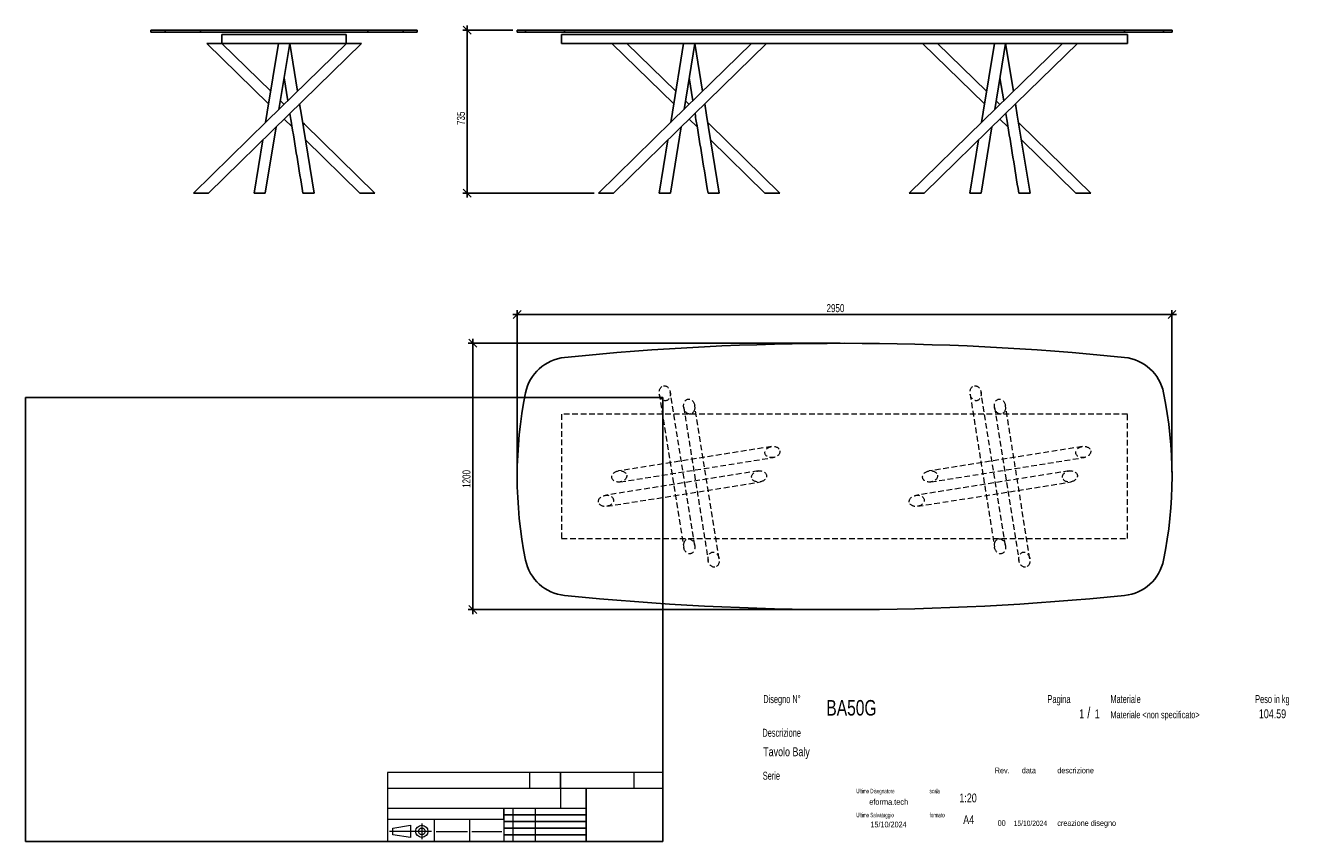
# Model space of a CAD drawing. Header units: millimetres. Extents: x 2 to 291, y 2 to 186.
import ezdxf

# ---------------------------------------------------------------- set-up
doc = ezdxf.new("R2010")
doc.units = ezdxf.units.MM
doc.linetypes.add('HIDDEN', pattern=[1.905, 1.27, -0.635])
doc.layers.add('FORMAT', color=7, linetype='Continuous')
doc.styles.add('SLDTEXTSTYLE0', font='TXT', dxfattribs={"width": 0.605})
doc.styles.add('SLDTEXTSTYLE1', font='TXT', dxfattribs={"width": 0.75})
doc.dimstyles.new('SLDDIMSTYLE0', dxfattribs={"dimtxt": 1.8, "dimasz": 1.8, "dimexe": 0, "dimexo": 0.0625, "dimgap": 0.45, "dimtad": 1, "dimlfac": 20, "dimrnd": 1e-09, "dimzin": 12, "dimdsep": 46, "dimtxsty": 'SLDTEXTSTYLE1', "dimblk1": 'OBLIQUE', "dimblk2": 'OBLIQUE', "dimsah": 1, "dimcen": 0.09, "dimadec": 0, "dimazin": 3, "dimtfac": 1, "dimtmove": 0, "dimatfit": 0, "dimldrblk": 'OBLIQUE', "dimfxl": 0, "dimfrac": 2, "dimtolj": 1, "dimtzin": 12, "dimarcsym": 0})

# ---------------------------------------------------------------- blocks, each defined once
blk = doc.blocks.new('_Oblique')
at = {"color": 0, "linetype": 'ByBlock', "lineweight": -2}
blk.add_line((-0.5, -0.5), (0.5, 0.5), dxfattribs=at)
blk = doc.blocks.new('_D')
at = {"layer": 'FORMAT', "color": 7}
for p, q in [((112.22, 185.31), (100.97, 185.31)), ((101.97, 185.31), (101.97, 186.31)), ((101.97, 185.31), (101.97, 148.56)), ((130.53, 148.56), (100.97, 148.56)), ((101.97, 148.56), (101.97, 147.56))]:
    blk.add_line(p, q, dxfattribs=at)
at = {"layer": 'FORMAT', "color": 7, "xscale": 1.8, "yscale": 1.8}
for p, rotation in [((101.97, 185.31), 270.0000000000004), ((101.97, 148.56), 90.0000000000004)]:
    blk.add_blockref('_Oblique', p, dxfattribs=dict(at, rotation=rotation))
at = {"layer": 'FORMAT', "color": 7, "insert": (99.65, 163.93), "char_height": 1.8, "attachment_point": 1, "rotation": 90, "style": 'SLDTEXTSTYLE1'}
blk.add_mtext('735', dxfattribs=at)
blk = doc.blocks.new('_D_1')
at = {"layer": 'FORMAT', "color": 7}
for p, q in [((113.22, 121.23), (112.22, 121.23)), ((113.22, 85.73), (113.22, 122.23)), ((113.22, 121.23), (260.72, 121.23)), ((260.72, 85.73), (260.72, 122.23)), ((260.72, 121.23), (261.72, 121.23))]:
    blk.add_line(p, q, dxfattribs=at)
at = {"layer": 'FORMAT', "color": 7, "xscale": 1.8, "yscale": 1.8}
blk.add_blockref('_Oblique', (113.22, 121.23, 17.25), dxfattribs=at)
at = {"layer": 'FORMAT', "color": 7, "xscale": 1.8, "yscale": 1.8, "rotation": 180.0000000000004}
blk.add_blockref('_Oblique', (260.72, 121.23, 17.25), dxfattribs=at)
at = {"layer": 'FORMAT', "color": 7, "insert": (182.91, 123.55), "char_height": 1.8, "attachment_point": 1, "style": 'SLDTEXTSTYLE1'}
blk.add_mtext('2950', dxfattribs=at)
blk = doc.blocks.new('_D_2')
at = {"layer": 'FORMAT', "color": 7}
for p, q in [((103.22, 114.73), (103.22, 115.73)), ((185.97, 114.73), (102.22, 114.73)), ((103.22, 54.73), (103.22, 114.73)), ((185.97, 54.73), (102.22, 54.73)), ((103.22, 54.73), (103.22, 53.73))]:
    blk.add_line(p, q, dxfattribs=at)
at = {"layer": 'FORMAT', "color": 7, "xscale": 1.8, "yscale": 1.8}
for p, rotation in [((103.22, 114.73, 17.25), 270.0000000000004), ((103.22, 54.73, 17.25), 90.0000000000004)]:
    blk.add_blockref('_Oblique', p, dxfattribs=dict(at, rotation=rotation))
at = {"layer": 'FORMAT', "color": 7, "insert": (100.9, 82.16), "char_height": 1.8, "attachment_point": 1, "rotation": 90, "style": 'SLDTEXTSTYLE1'}
blk.add_mtext('1200', dxfattribs=at)

msp = doc.modelspace()

# ---------------------------------------------------------------- linework, layer by layer
at = {"color": 7, "linetype": 'Continuous', "lineweight": 25}
for p, q in [((30.72206, 185.31232), (30.72206, 184.81232)), ((30.72206, 185.31232), (33.91247, 185.31232)), ((30.72206, 184.81232), (33.91247, 184.81232)), ((33.91247, 185.31232), (33.91247, 184.81232)), ((33.91247, 185.31232), (41.87782, 185.31232)), ((33.91247, 184.81232), (41.87782, 184.81232)), ((41.87782, 185.31232), (41.87782, 184.81232)), ((41.87782, 185.31232), (79.5663, 185.31232)), ((41.87782, 184.81232), (79.5663, 184.81232)), ((79.5663, 185.31232), (79.5663, 184.81232)), ((79.5663, 185.31232), (87.53165, 185.31232)), ((79.5663, 184.81232), (87.53165, 184.81232)), ((87.53165, 185.31232), (87.53165, 184.81232)), ((87.53165, 185.31232), (90.72206, 185.31232)), ((87.53165, 184.81232), (90.72206, 184.81232)), ((90.72206, 184.81232), (90.72206, 185.31232)), ((113.22316, 185.31232), (113.22316, 184.81232)), ((113.22316, 185.31232), (115.11089, 185.31232)), ((113.22316, 184.81232), (115.11089, 184.81232)), ((115.11089, 185.31232), (115.11089, 184.81232)), ((115.11089, 185.31232), (123.90306, 185.31232)), ((115.11089, 184.81232), (123.90306, 184.81232)), ((123.90306, 185.31232), (123.90306, 184.81232)), ((123.90306, 185.31232), (250.04326, 185.31232)), ((123.90306, 184.81232), (250.04326, 184.81232)), ((250.04326, 185.31232), (250.04326, 184.81232)), ((250.04326, 185.31232), (258.83542, 185.31232)), ((250.04326, 184.81232), (258.83542, 184.81232)), ((258.83542, 185.31232), (258.83542, 184.81232)), ((258.83542, 185.31232), (260.72316, 185.31232)), ((258.83542, 184.81232), (260.72316, 184.81232)), ((260.72316, 184.81232), (260.72316, 185.31232)), ((43.28183, 182.31232), (57.23464, 168.66282)), ((43.28183, 182.31232), (46.66228, 182.31232)), ((57.69945, 171.51511), (46.66229, 182.31232)), ((46.72206, 182.31232), (46.72206, 184.31232)), ((46.72206, 184.31232), (74.72206, 184.31232)), ((46.72206, 182.31232), (74.72206, 182.31232)), ((59.45899, 182.31232), (59.46065, 182.3021)), ((59.55816, 167.41963), (61.98513, 182.31232)), ((63.74467, 171.51511), (61.98513, 182.31232)), ((74.72206, 182.31232), (74.72206, 184.31232)), ((74.78184, 182.31232), (74.79326, 182.31232)), ((74.79326, 182.31232), (78.16229, 182.31232)), ((123.22316, 182.31232), (123.22316, 184.31232)), ((123.22316, 184.31232), (250.72316, 184.31232)), ((123.22316, 182.31232), (150.71014, 182.31232)), ((134.53292, 182.31232), (148.48573, 168.66282)), ((148.95055, 171.51511), (137.91339, 182.31232)), ((150.71008, 182.31232), (150.71175, 182.3021)), ((150.71014, 182.31232), (153.23623, 182.31232)), ((150.80926, 167.41963), (153.23623, 182.31232)), ((154.99576, 171.51511), (153.23623, 182.31232)), ((153.23623, 182.31232), (220.71014, 182.31232)), ((204.53292, 182.31232), (218.48573, 168.66282)), ((218.95055, 171.51511), (207.91339, 182.31232)), ((220.71008, 182.31232), (220.71175, 182.3021)), ((220.71014, 182.31232), (223.23623, 182.31232)), ((220.80926, 167.41963), (223.23623, 182.31232)), ((224.99576, 171.51511), (223.23623, 182.31232)), ((223.23623, 182.31232), (250.72316, 182.31232)), ((250.72316, 182.31232), (250.72316, 184.31232)), ((60.72206, 174.5617), (61.56589, 169.3837)), ((151.97316, 174.5617), (152.81698, 169.3837)), ((221.97316, 174.5617), (222.81698, 169.3837)), ((60.72206, 168.55822), (59.87823, 169.3837)), ((151.97315, 168.55822), (151.12933, 169.3837)), ((221.97315, 168.55822), (221.12933, 169.3837)), ((60.72206, 165.25121), (62.52709, 163.48542)), ((151.97316, 165.25121), (153.77819, 163.48542)), ((221.97316, 165.25121), (223.77819, 163.48542)), ((56.48513, 148.56232), (58.91703, 163.48542)), ((147.73623, 148.56232), (150.16812, 163.48542)), ((217.73623, 148.56232), (220.16812, 163.48542)), ((55.91182, 160.54554), (53.95899, 148.56232)), ((65.5323, 160.54554), (77.78183, 148.56232)), ((147.16291, 160.54554), (145.21008, 148.56232)), ((156.7834, 160.54554), (169.03292, 148.56232)), ((217.16291, 160.54554), (215.21008, 148.56232)), ((226.7834, 160.54554), (239.03292, 148.56232)), ((40.28183, 148.56232), (40.29326, 148.56232)), ((40.29326, 148.56232), (43.66227, 148.56232)), ((53.95899, 148.56232), (56.48508, 148.56232)), ((64.95904, 148.56232), (66.48969, 148.56232)), ((66.48969, 148.56232), (67.48513, 148.56232)), ((77.78185, 148.56232), (81.16229, 148.56232)), ((131.53292, 148.56232), (131.54435, 148.56232)), ((131.54435, 148.56232), (134.91337, 148.56232)), ((145.21008, 148.56232), (147.73617, 148.56232)), ((156.21014, 148.56232), (157.74079, 148.56232)), ((157.74079, 148.56232), (158.73623, 148.56232)), ((169.03295, 148.56232), (172.41339, 148.56232)), ((201.53292, 148.56232), (201.54435, 148.56232)), ((201.54435, 148.56232), (204.91337, 148.56232)), ((215.21008, 148.56232), (217.73617, 148.56232)), ((226.21014, 148.56232), (227.74079, 148.56232)), ((227.74079, 148.56232), (228.73623, 148.56232)), ((239.03295, 148.56232), (242.41339, 148.56232))]:
    msp.add_line(p, q, dxfattribs=at)
at = {"color": 7, "linetype": 'HIDDEN', "lineweight": 18}
for p, q in [((145.23874, 103.28577), (150.73874, 68.78577)), ((153.20757, 69.17935), (147.70757, 103.67935)), ((215.23874, 103.28577), (220.73874, 68.78577)), ((223.20757, 69.17935), (217.70757, 103.67935)), ((123.22316, 98.73256), (123.22316, 70.73256)), ((250.72316, 98.73256), (123.22316, 98.73256)), ((150.73874, 100.28577), (156.23874, 65.78577)), ((158.70757, 66.17935), (153.20757, 100.67935)), ((220.73874, 100.28577), (226.23874, 65.78577)), ((228.70757, 66.17935), (223.20757, 100.67935)), ((250.72316, 70.73256), (250.72316, 98.73256)), ((170.52637, 91.46697), (136.02637, 85.96697)), ((240.52637, 91.46697), (206.02637, 85.96697)), ((136.41995, 83.49814), (170.91995, 88.99814)), ((206.41995, 83.49814), (240.91995, 88.99814)), ((167.52637, 85.96697), (133.02637, 80.46697)), ((237.52637, 85.96697), (203.02637, 80.46697)), ((133.41995, 77.99814), (167.91995, 83.49814)), ((203.41995, 77.99814), (237.91995, 83.49814)), ((123.22316, 70.73256), (250.72316, 70.73256))]:
    msp.add_line(p, q, dxfattribs=at)
at = {"color": 7, "linetype": 'Continuous', "lineweight": 25, "flags": 128}
for points in [[(74.78183, 182.31232), (56.82402, 164.74493), (40.28183, 148.56232)], [(43.66229, 148.56232), (61.6201, 166.12972), (78.16229, 182.31232)], [(59.45899, 182.31232), (56.92869, 166.78541), (56.55295, 164.47975)], [(166.03292, 182.31232), (148.07512, 164.74493), (131.53292, 148.56232)], [(134.91339, 148.56232), (152.87119, 166.12972), (169.41339, 182.31232)], [(150.71008, 182.31232), (148.17979, 166.78541), (147.80405, 164.47975)], [(236.03292, 182.31232), (218.07512, 164.74493), (201.53292, 148.56232)], [(204.91339, 148.56232), (222.87119, 166.12972), (239.41339, 182.31232)], [(220.71008, 182.31232), (218.17979, 166.78541), (217.80405, 164.47975)], [(67.48513, 148.56232), (64.62228, 166.12972), (64.20948, 168.66282)], [(158.73623, 148.56232), (155.87338, 166.12972), (155.46058, 168.66282)], [(228.73623, 148.56232), (225.87338, 166.12972), (225.46058, 168.66282)], [(81.16229, 148.56232), (65.29036, 164.08924), (64.89117, 164.47975)], [(172.41339, 148.56232), (156.54145, 164.08924), (156.14226, 164.47975)], [(242.41339, 148.56232), (226.54145, 164.08924), (226.14226, 164.47975)]]:
    msp.add_lwpolyline(points, dxfattribs=at)
at = {"color": 7, "linetype": 'Continuous', "lineweight": 25}
for centre, radius, start, end in [((186.97316, -510.26744), 625, 84.20830094, 95.79169906), ((124.91218, 101.59319), 10, 95.7916991, 168.5589042), ((249.03413, 101.59319), 10, 11.4410958, 84.2083009), ((208.22316, 84.73256), 95, 168.5589042, 191.4410958), ((165.72316, 84.73256), 95, 348.5589042, 11.4410958), ((124.91218, 67.87192), 10, 191.4410958, 264.2083009), ((249.03413, 67.87192), 10, 275.7916991, 348.5589042), ((186.97316, 679.73256), 625, 264.20830094, 275.79169906)]:
    msp.add_arc(centre, radius, start, end, dxfattribs=at)
at = {"color": 7, "linetype": 'HIDDEN', "lineweight": 18}
for centre, major_axis in [((146.47316, 103.48256), (-0.26763, 1.6788)), ((216.47316, 103.48256), (-0.26763, 1.6788)), ((151.97316, 100.48256), (0.26763, -1.6788)), ((221.97316, 100.48256), (0.26763, -1.6788)), ((170.72316, 90.23256), (1.6788, 0.26763)), ((240.72316, 90.23256), (1.6788, 0.26763)), ((136.22316, 84.73256), (1.6788, 0.26763)), ((167.72316, 84.73256), (-1.6788, -0.26763)), ((206.22316, 84.73256), (1.6788, 0.26763)), ((237.72316, 84.73256), (-1.6788, -0.26763)), ((133.22316, 79.23256), (-1.6788, -0.26763)), ((203.22316, 79.23256), (-1.6788, -0.26763)), ((151.97316, 68.98256), (-0.26763, 1.6788)), ((221.97316, 68.98256), (-0.26763, 1.6788)), ((157.47316, 65.98256), (0.26763, -1.6788)), ((227.47316, 65.98256), (0.26763, -1.6788))]:
    msp.add_ellipse(centre, major_axis=major_axis, ratio=0.735294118, dxfattribs=at)
at = {"color": 7, "linetype": 'Continuous', "lineweight": 25}
for points in [[(62.03071, 166.5314), (62.12775, 165.93591), (63.10404, 159.94507), (64.08002, 153.95604), (64.95899, 148.56232)], [(153.2818, 166.5314), (153.37885, 165.93591), (154.35514, 159.94507), (155.33112, 153.95604), (156.21008, 148.56232)], [(223.2818, 166.5314), (223.37885, 165.93591), (224.35514, 159.94507), (225.33112, 153.95604), (226.21008, 148.56232)]]:
    msp.add_open_spline(points, degree=3, knots=[0, 0, 0, 0, 0.099401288, 1, 1, 1, 1], dxfattribs=at)
at = {"layer": 'FORMAT', "color": 251, "true_color": 0x484848}
for p, q in [((2.5, 102.5), (146, 102.5)), ((2.5, 102.5), (2.5, 2.5)), ((146, 102.5), (146, 2.5)), ((2.5, 2.5), (146, 2.5))]:
    msp.add_line(p, q, dxfattribs=at)
at = {"layer": 'FORMAT', "color": 251, "lineweight": 18, "true_color": 0x484848}
for p, q in [((146, 18), (84, 18)), ((84, 18), (84, 2.5)), ((116, 18), (116, 14.5)), ((139.5, 18), (139.5, 14.5)), ((84, 14.5), (146, 14.5)), ((84, 10), (123, 10)), ((112.25, 10), (112.25, 2.5)), ((117.25, 10), (117.25, 2.5)), ((123, 10), (128.75, 10)), ((84, 7.5), (110.25, 7.5)), ((85.22616, 5.51421), (89.22616, 6.13921)), ((89.22616, 6.13921), (89.22616, 3.38921)), ((91.73012, 6.52038), (91.73012, 3.03025)), ((94.5, 7.5), (94.5, 2.5)), ((102.5, 7.5), (102.5, 2.5)), ((110.25, 7.5), (110.25, 2.5)), ((93.94146, 4.76421), (84.44672, 4.76421)), ((85.22616, 4.01421), (85.22616, 5.51421)), ((89.22616, 3.38921), (85.22616, 4.01421)), ((95, 4.75), (102, 4.75)), ((103, 4.75), (109.75, 4.75))]:
    msp.add_line(p, q, dxfattribs=at)
at = {"layer": 'FORMAT', "color": 7}
for p, q in [((123, 14.5), (123, 18)), ((128.75, 10), (128.75, 14.5)), ((110.25, 7.5), (110.25, 10)), ((128.75, 2.5), (128.75, 10)), ((110.25, 8.5), (128.75, 8.5)), ((110.25, 7), (128.75, 7)), ((110.25, 5.5), (128.75, 5.5)), ((110.25, 4), (128.75, 4)), ((110.25, 2.5), (128.75, 2.5))]:
    msp.add_line(p, q, dxfattribs=at)
at = {"layer": 'FORMAT', "color": 7, "lineweight": 18}
msp.add_line((123, 14.5), (123, 10), dxfattribs=at)
at = {"layer": 'FORMAT', "color": 251, "lineweight": 18, "true_color": 0x484848}
for radius in [1.375, 0.75]:
    msp.add_circle((91.73012, 4.76421), radius, dxfattribs=at)

# ---------------------------------------------------------------- texts
at = {"color": 18, "linetype": 'Continuous', "lineweight": 0, "true_color": 0x060606, "insert": (280.29073, 32.24796), "char_height": 2, "attachment_point": 1, "style": 'SLDTEXTSTYLE1'}
msp.add_mtext('104.59', dxfattribs=at)
at = {"layer": 'FORMAT', "color": 18, "true_color": 0x060606}
for s, insert, char_height, attachment_point, style in [('Disegno N°', (168.65209, 35.46055), 1.8, 1, 'SLDTEXTSTYLE0'), ('Pagina', (232.68578, 35.4642), 1.8, 1, 'SLDTEXTSTYLE0'), ('Materiale', (246.84637, 35.4642), 1.8, 1, 'SLDTEXTSTYLE0'), ('Peso in kg', (279.45834, 35.4642), 1.8, 1, 'SLDTEXTSTYLE0'), ('BA50G', (182.85785, 34.35127), 3.5, 1, 'SLDTEXTSTYLE1'), ('1', (239.82456, 32.24796), 2, 1, 'SLDTEXTSTYLE1'), ('/', (241.64155, 32.74597), 2.5, 1, 'SLDTEXTSTYLE1'), ('1', (243.32047, 32.24796), 2, 1, 'SLDTEXTSTYLE1'), ('Materiale <non specificato>', (246.84637, 31.8349), 1.5875, 1, 'SLDTEXTSTYLE1'), ('Descrizione', (168.45959, 27.87301), 1.8, 1, 'SLDTEXTSTYLE0'), ('Tavolo Baly', (168.65209, 23.69153), 2, 1, 'SLDTEXTSTYLE1'), ('Serie', (168.54671, 18.20074), 1.8, 1, 'SLDTEXTSTYLE0'), ('Rev.', (220.80434, 19.14061), 1.3, 1, 'SLDTEXTSTYLE1'), ('data', (226.90583, 19.14061), 1.3, 1, 'SLDTEXTSTYLE1'), ('descrizione', (234.88928, 19.14061), 1.3, 1, 'SLDTEXTSTYLE1'), ('Ultimo Disegnatore', (189.61829, 14.3444), 1, 1, 'SLDTEXTSTYLE0'), ('scala', (206.10636, 14.3444), 1, 1, 'SLDTEXTSTYLE0'), ('1:20', (212.8317, 13.28812), 2, 1, 'SLDTEXTSTYLE1'), ('Ultimo Salvataggio', (189.61829, 8.93841), 1, 1, 'SLDTEXTSTYLE0'), ('formato', (206.10636, 8.93841), 1, 1, 'SLDTEXTSTYLE0'), ('15/10/2024', (196.86819, 6.95548), 1.3, 2, 'SLDTEXTSTYLE1'), ('A4', (213.69281, 8.39825), 2, 1, 'SLDTEXTSTYLE1'), ('00', (221.45534, 7.2775), 1.3, 1, 'SLDTEXTSTYLE1'), ('15/10/2024', (225.06555, 7.1779), 1.2, 1, 'SLDTEXTSTYLE1'), ('creazione disegno', (234.88928, 7.2775), 1.3, 1, 'SLDTEXTSTYLE1')]:
    msp.add_mtext(s, dxfattribs=dict(at, insert=insert, char_height=char_height, attachment_point=attachment_point, style=style))
at = {"layer": 'FORMAT', "color": 18, "true_color": 0x020202, "insert": (196.90354, 12.06285), "char_height": 1.3229167, "attachment_point": 2, "style": 'SLDTEXTSTYLE1'}
msp.add_mtext('eforma.tech', dxfattribs=at)

# ---------------------------------------------------------------- dimensions: what is measured, and where the dimension line sits
at = {"layer": 'FORMAT', "color": 7}
for base, p1, p2, picture, middle in [((101.97316, 148.56232), (113.22316, 185.31232), (131.53286, 148.56232), '_D', (101.97316, 165.92353)), ((103.22316, 114.73256), (186.97316, 54.73256), (186.97316, 114.73256), '_D_2', (103.22316, 84.81582))]:
    dim = msp.add_linear_dim(base=base, p1=p1, p2=p2, angle=90, dimstyle='SLDDIMSTYLE0', dxfattribs=at)
    dim.commit()
    dim.dimension.update_dxf_attribs({"geometry": picture, "text_midpoint": middle, "dimtype": 160})
dim = msp.add_linear_dim(base=(260.72316, 121.23256), p1=(113.22316, 84.73256), p2=(260.72316, 84.73256), dimstyle='SLDDIMSTYLE0', dxfattribs=at)
dim.commit()
dim.dimension.update_dxf_attribs({"geometry": '_D_1', "text_midpoint": (185.57406, 121.23256), "dimtype": 160})

doc.saveas('drawing.dxf')
